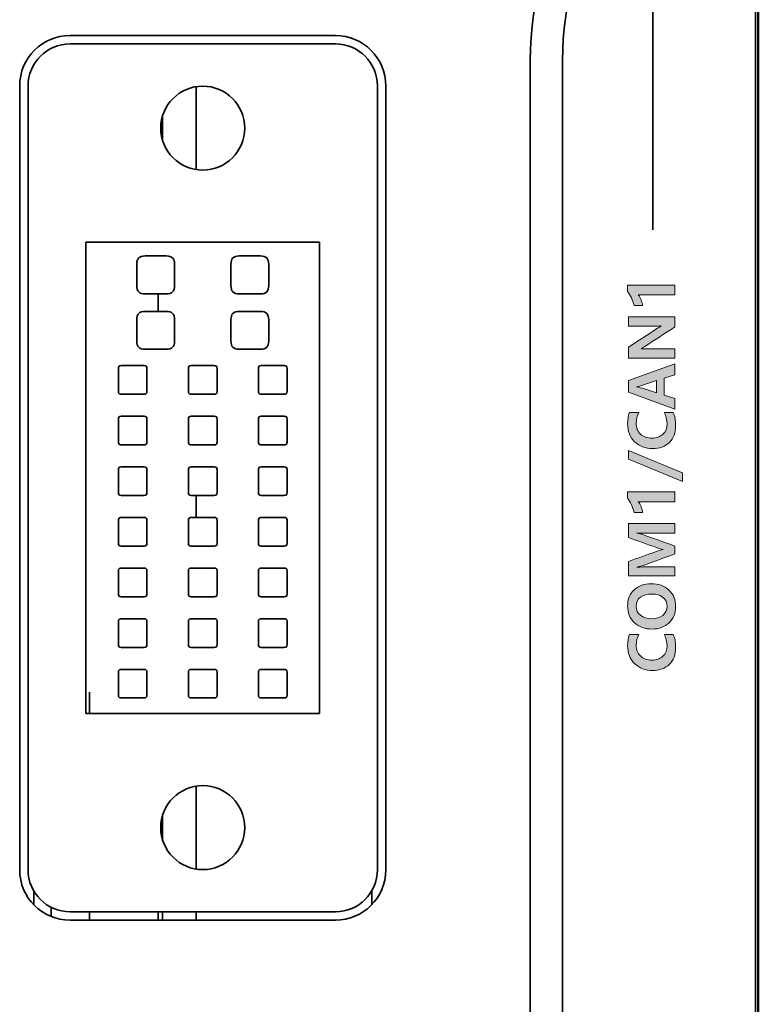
# Model space of a CAD drawing. Header units: inches. Extents: x 0 to 297, y 0 to 210.
# Tile 5 of 11: x 141 to 167, y 82 to 117. Entities that reach past the tile are written whole.
import ezdxf

# ---------------------------------------------------------------- set-up
doc = ezdxf.new("R2010")
doc.units = ezdxf.units.IN
doc.header["$MEASUREMENT"] = 0
doc.layers.add('图层 1', color=7, linetype='Continuous')

# ---------------------------------------------------------------- blocks, each defined once
blk = doc.blocks.new('block 2')
at = {"layer": '图层 1', "true_color": 0x7e7e7f}
h = blk.add_hatch(color=8, dxfattribs=at)
h.dxf.hatch_style = 2
edge = h.paths.add_edge_path()
edge.add_spline(control_points=[(163.088, 107.245), (163.082, 107.307), (163.063, 107.376), (163.033, 107.45), (163.004, 107.525), (162.97, 107.583), (162.933, 107.626), (162.933, 107.626), (164.24, 107.626), (164.24, 107.626), (164.24, 107.626), (164.24, 107.974), (164.24, 107.974), (164.24, 107.974), (162.543, 107.974), (162.543, 107.974), (162.543, 107.974), (162.543, 107.753), (162.543, 107.753), (162.651, 107.61), (162.734, 107.441), (162.791, 107.245), (162.791, 107.245), (163.088, 107.245), (163.088, 107.245)], knot_values=[0, 0, 0, 0, 1, 1, 1, 2, 2, 2, 3, 3, 3, 4, 4, 4, 5, 5, 5, 6, 6, 6, 7, 7, 7, 8, 8, 8, 8], degree=3, periodic=1)
h = blk.add_hatch(color=8, dxfattribs=at)
h.dxf.hatch_style = 2
edge = h.paths.add_edge_path()
edge.add_spline(control_points=[(162.579, 105.758), (162.579, 105.758), (162.579, 105.372), (162.579, 105.372), (162.579, 105.372), (164.24, 105.372), (164.24, 105.372), (164.24, 105.372), (164.24, 105.707), (164.24, 105.707), (164.24, 105.707), (163.295, 105.707), (163.295, 105.707), (163.176, 105.707), (163.088, 105.705), (163.031, 105.7), (163.065, 105.719), (163.11, 105.746), (163.166, 105.783), (163.524, 106.017), (163.882, 106.251), (164.24, 106.486), (164.24, 106.486), (164.24, 106.848), (164.24, 106.848), (164.24, 106.848), (162.579, 106.848), (162.579, 106.848), (162.579, 106.848), (162.579, 106.513), (162.579, 106.513), (162.579, 106.513), (163.526, 106.513), (163.526, 106.513), (163.639, 106.513), (163.715, 106.515), (163.755, 106.521), (163.737, 106.509), (163.693, 106.48), (163.624, 106.436), (163.275, 106.209), (162.927, 105.984), (162.579, 105.758)], knot_values=[0, 0, 0, 0, 0.352778, 0.352778, 0.352778, 0.705556, 0.705556, 0.705556, 1.058333, 1.058333, 1.058333, 1.411111, 1.411111, 1.411111, 1.763889, 1.763889, 1.763889, 2.116667, 2.116667, 2.116667, 2.469444, 2.469444, 2.469444, 2.822222, 2.822222, 2.822222, 3.175, 3.175, 3.175, 3.527778, 3.527778, 3.527778, 3.880556, 3.880556, 3.880556, 4.233333, 4.233333, 4.233333, 4.586111, 4.586111, 4.586111, 4.938889, 4.938889, 4.938889, 4.938889], degree=3, periodic=0)
edge.add_line((162.579, 105.758), (162.579, 105.758))
h = blk.add_hatch(color=8, dxfattribs=at)
h.dxf.hatch_style = 2
h.paths.add_polyline_path([(162.579, 104.149), (164.24, 103.541), (164.24, 103.925), (163.859, 104.047), (163.859, 104.651), (164.24, 104.775), (164.24, 105.161), (162.579, 104.565)])
edge = h.paths.add_edge_path()
edge.add_spline(control_points=[(163.01, 104.378), (163.202, 104.442), (163.394, 104.504), (163.586, 104.567), (163.586, 104.567), (163.586, 104.124), (163.586, 104.124), (163.393, 104.188), (163.199, 104.251), (163.006, 104.314), (162.961, 104.329), (162.914, 104.341), (162.866, 104.348), (162.925, 104.356), (162.974, 104.366), (163.01, 104.378)], knot_values=[0, 0, 0, 0, 0.352778, 0.352778, 0.352778, 0.705556, 0.705556, 0.705556, 1.058333, 1.058333, 1.058333, 1.411111, 1.411111, 1.411111, 1.763889, 1.763889, 1.763889, 1.763889], degree=3, periodic=0)
edge.add_line((163.01, 104.378), (163.01, 104.378))
h = blk.add_hatch(color=8, dxfattribs=at)
h.dxf.hatch_style = 2
edge = h.paths.add_edge_path()
edge.add_spline(control_points=[(162.802, 102.383), (162.969, 102.219), (163.183, 102.137), (163.446, 102.137), (163.695, 102.137), (163.895, 102.211), (164.044, 102.358), (164.194, 102.505), (164.269, 102.703), (164.269, 102.953), (164.269, 103.148), (164.239, 103.305), (164.18, 103.426), (164.18, 103.426), (163.855, 103.426), (163.855, 103.426), (163.927, 103.305), (163.962, 103.17), (163.962, 103.022), (163.962, 102.865), (163.913, 102.74), (163.814, 102.648), (163.714, 102.556), (163.583, 102.51), (163.42, 102.51), (163.252, 102.51), (163.117, 102.558), (163.013, 102.656), (162.91, 102.752), (162.858, 102.882), (162.858, 103.045), (162.858, 103.187), (162.891, 103.314), (162.956, 103.426), (162.956, 103.426), (162.614, 103.426), (162.614, 103.426), (162.572, 103.317), (162.551, 103.181), (162.551, 103.019), (162.551, 102.759), (162.635, 102.547), (162.802, 102.383)], knot_values=[0, 0, 0, 0, 0.352778, 0.352778, 0.352778, 0.705556, 0.705556, 0.705556, 1.058333, 1.058333, 1.058333, 1.411111, 1.411111, 1.411111, 1.763889, 1.763889, 1.763889, 2.116667, 2.116667, 2.116667, 2.469444, 2.469444, 2.469444, 2.822222, 2.822222, 2.822222, 3.175, 3.175, 3.175, 3.527778, 3.527778, 3.527778, 3.880556, 3.880556, 3.880556, 4.233333, 4.233333, 4.233333, 4.586111, 4.586111, 4.586111, 4.938889, 4.938889, 4.938889, 4.938889], degree=3, periodic=0)
edge.add_line((162.802, 102.383), (162.802, 102.383))
h = blk.add_hatch(color=8, dxfattribs=at)
h.dxf.hatch_style = 2
h.paths.add_polyline_path([(162.579, 102.075), (162.579, 101.762), (164.516, 100.958), (164.516, 101.268)])
h = blk.add_hatch(color=8, dxfattribs=at)
h.dxf.hatch_style = 2
edge = h.paths.add_edge_path()
edge.add_spline(control_points=[(163.088, 99.86), (163.082, 99.922), (163.063, 99.99), (163.033, 100.065), (163.004, 100.139), (162.97, 100.198), (162.933, 100.24), (162.933, 100.24), (164.24, 100.24), (164.24, 100.24), (164.24, 100.24), (164.24, 100.589), (164.24, 100.589), (164.24, 100.589), (162.543, 100.589), (162.543, 100.589), (162.543, 100.589), (162.543, 100.368), (162.543, 100.368), (162.651, 100.225), (162.734, 100.056), (162.791, 99.86), (162.791, 99.86), (163.088, 99.86), (163.088, 99.86)], knot_values=[0, 0, 0, 0, 1, 1, 1, 2, 2, 2, 3, 3, 3, 4, 4, 4, 5, 5, 5, 6, 6, 6, 7, 7, 7, 8, 8, 8, 8], degree=3, periodic=1)
h = blk.add_hatch(color=8, dxfattribs=at)
h.dxf.hatch_style = 2
edge = h.paths.add_edge_path()
edge.add_spline(control_points=[(164.24, 99.111), (164.24, 99.111), (164.24, 99.461), (164.24, 99.461), (164.24, 99.461), (162.579, 99.461), (162.579, 99.461), (162.579, 99.461), (162.579, 98.96), (162.579, 98.96), (162.913, 98.84), (163.247, 98.721), (163.581, 98.601), (163.647, 98.577), (163.726, 98.553), (163.817, 98.529), (163.744, 98.515), (163.666, 98.493), (163.583, 98.463), (163.248, 98.344), (162.914, 98.224), (162.579, 98.105), (162.579, 98.105), (162.579, 97.59), (162.579, 97.59), (162.579, 97.59), (164.24, 97.59), (164.24, 97.59), (164.24, 97.59), (164.24, 97.91), (164.24, 97.91), (164.24, 97.91), (163.301, 97.91), (163.301, 97.91), (163.161, 97.91), (163.021, 97.907), (162.882, 97.901), (163.004, 97.929), (163.078, 97.948), (163.106, 97.958), (163.484, 98.097), (163.862, 98.235), (164.24, 98.373), (164.24, 98.373), (164.24, 98.655), (164.24, 98.655), (163.858, 98.792), (163.477, 98.928), (163.095, 99.065), (163.059, 99.078), (162.988, 99.096), (162.882, 99.121), (163.023, 99.114), (163.139, 99.111), (163.232, 99.111), (163.232, 99.111), (164.24, 99.111), (164.24, 99.111)], knot_values=[0, 0, 0, 0, 1, 1, 1, 2, 2, 2, 3, 3, 3, 4, 4, 4, 5, 5, 5, 6, 6, 6, 7, 7, 7, 8, 8, 8, 9, 9, 9, 10, 10, 10, 11, 11, 11, 12, 12, 12, 13, 13, 13, 14, 14, 14, 15, 15, 15, 16, 16, 16, 17, 17, 17, 18, 18, 18, 19, 19, 19, 19], degree=3, periodic=1)
h = blk.add_hatch(color=8, dxfattribs=at)
h.dxf.hatch_style = 2
edge = h.paths.add_edge_path()
edge.add_spline(control_points=[(163.397, 97.309), (163.149, 97.309), (162.946, 97.237), (162.788, 97.092), (162.63, 96.948), (162.551, 96.757), (162.551, 96.519), (162.551, 96.269), (162.633, 96.069), (162.796, 95.917), (162.96, 95.765), (163.171, 95.689), (163.432, 95.689), (163.678, 95.689), (163.879, 95.763), (164.035, 95.912), (164.191, 96.061), (164.269, 96.254), (164.269, 96.493), (164.269, 96.736), (164.188, 96.934), (164.027, 97.084), (163.866, 97.234), (163.656, 97.309), (163.397, 97.309)], knot_values=[0, 0, 0, 0, 0.352778, 0.352778, 0.352778, 0.705556, 0.705556, 0.705556, 1.058333, 1.058333, 1.058333, 1.411111, 1.411111, 1.411111, 1.763889, 1.763889, 1.763889, 2.116667, 2.116667, 2.116667, 2.469444, 2.469444, 2.469444, 2.822222, 2.822222, 2.822222, 2.822222], degree=3, periodic=0)
edge.add_line((163.397, 97.309), (163.397, 97.309))
edge = h.paths.add_edge_path()
edge.add_spline(control_points=[(163.809, 96.178), (163.706, 96.1), (163.574, 96.061), (163.412, 96.061), (163.249, 96.061), (163.115, 96.101), (163.012, 96.181), (162.909, 96.26), (162.858, 96.37), (162.858, 96.509), (162.858, 96.645), (162.908, 96.751), (163.008, 96.826), (163.109, 96.901), (163.246, 96.938), (163.419, 96.938), (163.585, 96.938), (163.717, 96.9), (163.815, 96.823), (163.914, 96.746), (163.962, 96.637), (163.962, 96.499), (163.962, 96.363), (163.911, 96.256), (163.809, 96.178)], knot_values=[0, 0, 0, 0, 0.352778, 0.352778, 0.352778, 0.705556, 0.705556, 0.705556, 1.058333, 1.058333, 1.058333, 1.411111, 1.411111, 1.411111, 1.763889, 1.763889, 1.763889, 2.116667, 2.116667, 2.116667, 2.469444, 2.469444, 2.469444, 2.822222, 2.822222, 2.822222, 2.822222], degree=3, periodic=0)
edge.add_line((163.809, 96.178), (163.809, 96.178))
h = blk.add_hatch(color=8, dxfattribs=at)
h.dxf.hatch_style = 2
edge = h.paths.add_edge_path()
edge.add_spline(control_points=[(163.855, 95.499), (163.927, 95.378), (163.962, 95.243), (163.962, 95.095), (163.962, 94.938), (163.913, 94.813), (163.814, 94.721), (163.714, 94.629), (163.583, 94.582), (163.42, 94.582), (163.252, 94.582), (163.117, 94.631), (163.013, 94.728), (162.91, 94.826), (162.858, 94.955), (162.858, 95.117), (162.858, 95.26), (162.891, 95.387), (162.956, 95.499), (162.956, 95.499), (162.614, 95.499), (162.614, 95.499), (162.572, 95.39), (162.551, 95.254), (162.551, 95.092), (162.551, 94.832), (162.635, 94.621), (162.802, 94.456), (162.969, 94.292), (163.183, 94.211), (163.446, 94.211), (163.695, 94.211), (163.895, 94.284), (164.044, 94.431), (164.194, 94.578), (164.269, 94.776), (164.269, 95.026), (164.269, 95.221), (164.239, 95.379), (164.18, 95.499), (164.18, 95.499), (163.855, 95.499), (163.855, 95.499)], knot_values=[0, 0, 0, 0, 1, 1, 1, 2, 2, 2, 3, 3, 3, 4, 4, 4, 5, 5, 5, 6, 6, 6, 7, 7, 7, 8, 8, 8, 9, 9, 9, 10, 10, 10, 11, 11, 11, 12, 12, 12, 13, 13, 13, 14, 14, 14, 14], degree=3, periodic=1)
at = {"layer": '图层 1', "lineweight": 0}
for points in [[(162.579, 104.149), (164.24, 103.541), (164.24, 103.925), (163.859, 104.047), (163.859, 104.651), (164.24, 104.775), (164.24, 105.161), (162.579, 104.565), (162.579, 104.149)], [(162.579, 102.075), (162.579, 101.762), (164.516, 100.958), (164.516, 101.268), (162.579, 102.075)]]:
    blk.add_lwpolyline(points, dxfattribs=at)
for points, knots in [([(163.088, 107.245), (163.082, 107.307), (163.063, 107.376), (163.033, 107.45), (163.004, 107.525), (162.97, 107.583), (162.933, 107.626), (162.933, 107.626), (164.24, 107.626), (164.24, 107.626), (164.24, 107.626), (164.24, 107.974), (164.24, 107.974), (164.24, 107.974), (162.543, 107.974), (162.543, 107.974), (162.543, 107.974), (162.543, 107.753), (162.543, 107.753), (162.651, 107.61), (162.734, 107.441), (162.791, 107.245), (162.791, 107.245), (163.088, 107.245), (163.088, 107.245)], [0, 0, 0, 0, 1, 1, 1, 2, 2, 2, 3, 3, 3, 4, 4, 4, 5, 5, 5, 6, 6, 6, 7, 7, 7, 8, 8, 8, 8]), ([(162.579, 105.758), (162.579, 105.758), (162.579, 105.372), (162.579, 105.372), (162.579, 105.372), (164.24, 105.372), (164.24, 105.372), (164.24, 105.372), (164.24, 105.707), (164.24, 105.707), (164.24, 105.707), (163.295, 105.707), (163.295, 105.707), (163.176, 105.707), (163.088, 105.705), (163.031, 105.7), (163.065, 105.719), (163.11, 105.746), (163.166, 105.783), (163.524, 106.017), (163.882, 106.251), (164.24, 106.486), (164.24, 106.486), (164.24, 106.848), (164.24, 106.848), (164.24, 106.848), (162.579, 106.848), (162.579, 106.848), (162.579, 106.848), (162.579, 106.513), (162.579, 106.513), (162.579, 106.513), (163.526, 106.513), (163.526, 106.513), (163.639, 106.513), (163.715, 106.515), (163.755, 106.521), (163.737, 106.509), (163.693, 106.48), (163.624, 106.436), (163.275, 106.209), (162.927, 105.984), (162.579, 105.758)], [0, 0, 0, 0, 1, 1, 1, 2, 2, 2, 3, 3, 3, 4, 4, 4, 5, 5, 5, 6, 6, 6, 7, 7, 7, 8, 8, 8, 9, 9, 9, 10, 10, 10, 11, 11, 11, 12, 12, 12, 13, 13, 13, 14, 14, 14, 14]), ([(163.01, 104.378), (163.202, 104.442), (163.394, 104.504), (163.586, 104.567), (163.586, 104.567), (163.586, 104.124), (163.586, 104.124), (163.393, 104.188), (163.199, 104.251), (163.006, 104.314), (162.961, 104.329), (162.914, 104.341), (162.866, 104.348), (162.925, 104.356), (162.974, 104.366), (163.01, 104.378)], [0, 0, 0, 0, 1, 1, 1, 2, 2, 2, 3, 3, 3, 4, 4, 4, 5, 5, 5, 5]), ([(162.802, 102.383), (162.969, 102.219), (163.183, 102.137), (163.446, 102.137), (163.695, 102.137), (163.895, 102.211), (164.044, 102.358), (164.194, 102.505), (164.269, 102.703), (164.269, 102.953), (164.269, 103.148), (164.239, 103.305), (164.18, 103.426), (164.18, 103.426), (163.855, 103.426), (163.855, 103.426), (163.927, 103.305), (163.962, 103.17), (163.962, 103.022), (163.962, 102.865), (163.913, 102.74), (163.814, 102.648), (163.714, 102.556), (163.583, 102.51), (163.42, 102.51), (163.252, 102.51), (163.117, 102.558), (163.013, 102.656), (162.91, 102.752), (162.858, 102.882), (162.858, 103.045), (162.858, 103.187), (162.891, 103.314), (162.956, 103.426), (162.956, 103.426), (162.614, 103.426), (162.614, 103.426), (162.572, 103.317), (162.551, 103.181), (162.551, 103.019), (162.551, 102.759), (162.635, 102.547), (162.802, 102.383)], [0, 0, 0, 0, 1, 1, 1, 2, 2, 2, 3, 3, 3, 4, 4, 4, 5, 5, 5, 6, 6, 6, 7, 7, 7, 8, 8, 8, 9, 9, 9, 10, 10, 10, 11, 11, 11, 12, 12, 12, 13, 13, 13, 14, 14, 14, 14]), ([(163.088, 99.86), (163.082, 99.922), (163.063, 99.99), (163.033, 100.065), (163.004, 100.139), (162.97, 100.198), (162.933, 100.24), (162.933, 100.24), (164.24, 100.24), (164.24, 100.24), (164.24, 100.24), (164.24, 100.589), (164.24, 100.589), (164.24, 100.589), (162.543, 100.589), (162.543, 100.589), (162.543, 100.589), (162.543, 100.368), (162.543, 100.368), (162.651, 100.225), (162.734, 100.056), (162.791, 99.86), (162.791, 99.86), (163.088, 99.86), (163.088, 99.86)], [0, 0, 0, 0, 1, 1, 1, 2, 2, 2, 3, 3, 3, 4, 4, 4, 5, 5, 5, 6, 6, 6, 7, 7, 7, 8, 8, 8, 8]), ([(164.24, 99.111), (164.24, 99.111), (164.24, 99.461), (164.24, 99.461), (164.24, 99.461), (162.579, 99.461), (162.579, 99.461), (162.579, 99.461), (162.579, 98.96), (162.579, 98.96), (162.913, 98.84), (163.247, 98.721), (163.581, 98.601), (163.647, 98.577), (163.726, 98.553), (163.817, 98.529), (163.744, 98.515), (163.666, 98.493), (163.583, 98.463), (163.248, 98.344), (162.914, 98.224), (162.579, 98.105), (162.579, 98.105), (162.579, 97.59), (162.579, 97.59), (162.579, 97.59), (164.24, 97.59), (164.24, 97.59), (164.24, 97.59), (164.24, 97.91), (164.24, 97.91), (164.24, 97.91), (163.301, 97.91), (163.301, 97.91), (163.161, 97.91), (163.021, 97.907), (162.882, 97.901), (163.004, 97.929), (163.078, 97.948), (163.106, 97.958), (163.484, 98.097), (163.862, 98.235), (164.24, 98.373), (164.24, 98.373), (164.24, 98.655), (164.24, 98.655), (163.858, 98.792), (163.477, 98.928), (163.095, 99.065), (163.059, 99.078), (162.988, 99.096), (162.882, 99.121), (163.023, 99.114), (163.139, 99.111), (163.232, 99.111), (163.232, 99.111), (164.24, 99.111), (164.24, 99.111)], [0, 0, 0, 0, 1, 1, 1, 2, 2, 2, 3, 3, 3, 4, 4, 4, 5, 5, 5, 6, 6, 6, 7, 7, 7, 8, 8, 8, 9, 9, 9, 10, 10, 10, 11, 11, 11, 12, 12, 12, 13, 13, 13, 14, 14, 14, 15, 15, 15, 16, 16, 16, 17, 17, 17, 18, 18, 18, 19, 19, 19, 19]), ([(163.397, 97.309), (163.149, 97.309), (162.946, 97.237), (162.788, 97.092), (162.63, 96.948), (162.551, 96.757), (162.551, 96.519), (162.551, 96.269), (162.633, 96.069), (162.796, 95.917), (162.96, 95.765), (163.171, 95.689), (163.432, 95.689), (163.678, 95.689), (163.879, 95.763), (164.035, 95.912), (164.191, 96.061), (164.269, 96.254), (164.269, 96.493), (164.269, 96.736), (164.188, 96.934), (164.027, 97.084), (163.866, 97.234), (163.656, 97.309), (163.397, 97.309)], [0, 0, 0, 0, 1, 1, 1, 2, 2, 2, 3, 3, 3, 4, 4, 4, 5, 5, 5, 6, 6, 6, 7, 7, 7, 8, 8, 8, 8]), ([(163.809, 96.178), (163.706, 96.1), (163.574, 96.061), (163.412, 96.061), (163.249, 96.061), (163.115, 96.101), (163.012, 96.181), (162.909, 96.26), (162.858, 96.37), (162.858, 96.509), (162.858, 96.645), (162.908, 96.751), (163.008, 96.826), (163.109, 96.901), (163.246, 96.938), (163.419, 96.938), (163.585, 96.938), (163.717, 96.9), (163.815, 96.823), (163.914, 96.746), (163.962, 96.637), (163.962, 96.499), (163.962, 96.363), (163.911, 96.256), (163.809, 96.178)], [0, 0, 0, 0, 1, 1, 1, 2, 2, 2, 3, 3, 3, 4, 4, 4, 5, 5, 5, 6, 6, 6, 7, 7, 7, 8, 8, 8, 8]), ([(163.855, 95.499), (163.927, 95.378), (163.962, 95.243), (163.962, 95.095), (163.962, 94.938), (163.913, 94.813), (163.814, 94.721), (163.714, 94.629), (163.583, 94.582), (163.42, 94.582), (163.252, 94.582), (163.117, 94.631), (163.013, 94.728), (162.91, 94.826), (162.858, 94.955), (162.858, 95.117), (162.858, 95.26), (162.891, 95.387), (162.956, 95.499), (162.956, 95.499), (162.614, 95.499), (162.614, 95.499), (162.572, 95.39), (162.551, 95.254), (162.551, 95.092), (162.551, 94.832), (162.635, 94.621), (162.802, 94.456), (162.969, 94.292), (163.183, 94.211), (163.446, 94.211), (163.695, 94.211), (163.895, 94.284), (164.044, 94.431), (164.194, 94.578), (164.269, 94.776), (164.269, 95.026), (164.269, 95.221), (164.239, 95.379), (164.18, 95.499), (164.18, 95.499), (163.855, 95.499), (163.855, 95.499)], [0, 0, 0, 0, 1, 1, 1, 2, 2, 2, 3, 3, 3, 4, 4, 4, 5, 5, 5, 6, 6, 6, 7, 7, 7, 8, 8, 8, 9, 9, 9, 10, 10, 10, 11, 11, 11, 12, 12, 12, 13, 13, 13, 14, 14, 14, 14])]:
    blk.add_open_spline(points, degree=3, knots=knots, dxfattribs=at)
blk = doc.blocks.new('block 3')
at = {"layer": '图层 1', "color": 250, "lineweight": 35, "true_color": 0x231815}
for points in [[(167.223, 132.585), (167.223, 33.6)], [(167.125, 36.751), (167.125, 129.434)], [(142.63, 116.897), (152.11, 116.897)], [(152.11, 116.597), (142.629, 116.597)], [(159.075, 50.178), (159.075, 116.007)], [(160.23, 116.007), (160.23, 50.178)], [(140.83, 87.087), (140.83, 115.097)], [(141.13, 115.097), (141.13, 87.088)], [(147.13, 112.107), (147.13, 115.068)], [(153.61, 87.087), (153.61, 115.097)], [(153.91, 115.097), (153.91, 87.088)], [(145.93, 113.171), (145.93, 114.007)], [(151.545, 109.512), (143.195, 109.512)], [(143.195, 109.512), (143.195, 92.672)], [(151.545, 92.672), (151.545, 109.512)], [(145.011, 107.966), (145.011, 108.718)], [(145.311, 109.018), (146.062, 109.018)], [(146.363, 108.718), (146.363, 107.967)], [(148.377, 107.966), (148.377, 108.718)], [(148.677, 109.018), (149.428, 109.018)], [(149.728, 108.718), (149.728, 107.967)], [(146.063, 107.666), (145.311, 107.666)], [(145.78, 107.041), (145.78, 107.666)], [(149.428, 107.666), (148.677, 107.666)], [(145.311, 107.038), (146.062, 107.038)], [(148.677, 107.038), (149.428, 107.038)], [(145.011, 105.986), (145.011, 106.738)], [(146.363, 106.738), (146.363, 105.987)], [(148.377, 105.986), (148.377, 106.738)], [(149.728, 106.738), (149.728, 105.987)], [(146.063, 105.686), (145.311, 105.686)], [(149.428, 105.686), (148.677, 105.686)], [(144.356, 104.18), (144.356, 105.002)], [(144.456, 105.102), (145.278, 105.102)], [(145.378, 105.002), (145.378, 104.18)], [(146.859, 104.18), (146.859, 105.002)], [(146.959, 105.102), (147.781, 105.102)], [(147.881, 105.002), (147.881, 104.18)], [(149.361, 104.18), (149.361, 105.002)], [(149.461, 105.102), (150.283, 105.102)], [(150.383, 105.002), (150.383, 104.18)], [(145.278, 104.08), (144.456, 104.08)], [(147.78, 104.08), (146.958, 104.08)], [(150.283, 104.08), (149.461, 104.08)], [(144.356, 102.372), (144.356, 103.193)], [(144.456, 103.293), (145.278, 103.293)], [(145.378, 103.193), (145.378, 102.372)], [(146.859, 102.372), (146.859, 103.193)], [(146.959, 103.293), (147.781, 103.293)], [(147.881, 103.193), (147.881, 102.372)], [(149.361, 102.372), (149.361, 103.193)], [(149.461, 103.293), (150.283, 103.293)], [(150.383, 103.193), (150.383, 102.372)], [(145.278, 102.271), (144.456, 102.271)], [(147.78, 102.271), (146.958, 102.271)], [(150.283, 102.271), (149.461, 102.271)], [(144.356, 100.563), (144.356, 101.385)], [(144.456, 101.485), (145.278, 101.485)], [(145.378, 101.385), (145.378, 100.563)], [(146.859, 100.563), (146.859, 101.385)], [(146.959, 101.485), (147.781, 101.485)], [(147.881, 101.385), (147.881, 100.563)], [(149.361, 100.563), (149.361, 101.385)], [(149.461, 101.485), (150.283, 101.485)], [(150.383, 101.385), (150.383, 100.563)], [(145.278, 100.463), (144.456, 100.463)], [(147.78, 100.463), (146.958, 100.463)], [(147.13, 99.676), (147.13, 100.463)], [(150.283, 100.463), (149.461, 100.463)], [(144.356, 98.754), (144.356, 99.576)], [(144.456, 99.676), (145.278, 99.676)], [(145.378, 99.576), (145.378, 98.754)], [(146.859, 98.754), (146.859, 99.576)], [(146.959, 99.676), (147.781, 99.676)], [(147.881, 99.576), (147.881, 98.754)], [(149.361, 98.754), (149.361, 99.576)], [(149.461, 99.676), (150.283, 99.676)], [(150.383, 99.576), (150.383, 98.754)], [(145.278, 98.654), (144.456, 98.654)], [(147.78, 98.654), (146.958, 98.654)], [(150.283, 98.654), (149.461, 98.654)], [(144.456, 97.868), (145.278, 97.868)], [(146.959, 97.868), (147.781, 97.868)], [(149.461, 97.868), (150.283, 97.868)], [(144.356, 96.945), (144.356, 97.767)], [(145.378, 97.767), (145.378, 96.945)], [(146.859, 96.945), (146.859, 97.767)], [(147.881, 97.767), (147.881, 96.945)], [(149.361, 96.945), (149.361, 97.767)], [(150.383, 97.767), (150.383, 96.945)], [(145.278, 96.845), (144.456, 96.845)], [(147.78, 96.845), (146.958, 96.845)], [(150.283, 96.845), (149.461, 96.845)], [(144.456, 96.059), (145.278, 96.059)], [(146.959, 96.059), (147.781, 96.059)], [(149.461, 96.059), (150.283, 96.059)], [(144.356, 95.137), (144.356, 95.959)], [(145.378, 95.959), (145.378, 95.137)], [(146.859, 95.137), (146.859, 95.959)], [(147.881, 95.959), (147.881, 95.137)], [(149.361, 95.137), (149.361, 95.959)], [(150.383, 95.959), (150.383, 95.137)], [(145.278, 95.037), (144.456, 95.037)], [(147.78, 95.037), (146.958, 95.037)], [(150.283, 95.037), (149.461, 95.037)], [(144.356, 93.328), (144.356, 94.15)], [(144.456, 94.25), (145.278, 94.25)], [(145.378, 94.15), (145.378, 93.328)], [(146.859, 93.328), (146.859, 94.15)], [(146.959, 94.25), (147.781, 94.25)], [(147.881, 94.15), (147.881, 93.328)], [(149.361, 93.328), (149.361, 94.15)], [(149.461, 94.25), (150.283, 94.25)], [(150.383, 94.15), (150.383, 93.328)], [(143.33, 92.672), (143.33, 93.432)], [(145.278, 93.228), (144.456, 93.228)], [(147.78, 93.228), (146.958, 93.228)], [(150.283, 93.228), (149.461, 93.228)], [(143.195, 92.672), (151.545, 92.672)], [(147.13, 87.116), (147.13, 90.078)], [(145.93, 88.177), (145.93, 89.017)], [(141.33, 86.339), (141.33, 85.85)], [(153.41, 85.842), (153.41, 86.34)], [(141.96, 85.745), (141.96, 85.424)], [(142.63, 85.587), (152.11, 85.587)], [(143.33, 85.288), (143.33, 85.588)], [(145.78, 85.287), (145.78, 85.588)], [(145.93, 85.287), (145.93, 85.588)], [(147.13, 85.287), (147.13, 85.588)], [(152.11, 85.287), (142.629, 85.287)]]:
    blk.add_lwpolyline(points, dxfattribs=at)
for points in [[(159.075, 116.007), (159.075, 118.196), (159.719, 120.338), (160.928, 122.163)], [(161.891, 121.526), (160.742, 119.791), (160.23, 118.088), (160.23, 116.007)], [(140.83, 115.097), (140.83, 116.091), (141.635, 116.897), (142.63, 116.897)], [(152.11, 116.897), (153.104, 116.897), (153.91, 116.091), (153.91, 115.097)], [(142.63, 116.597), (141.801, 116.597), (141.13, 115.926), (141.13, 115.097)], [(153.61, 115.097), (153.61, 115.926), (152.938, 116.597), (152.11, 116.597)], [(145.011, 108.718), (145.011, 108.93), (145.099, 109.018), (145.311, 109.018)], [(146.063, 109.018), (146.275, 109.018), (146.363, 108.93), (146.363, 108.718)], [(148.377, 108.718), (148.377, 108.93), (148.464, 109.018), (148.677, 109.018)], [(149.428, 109.018), (149.64, 109.018), (149.728, 108.93), (149.728, 108.718)], [(145.311, 107.666), (145.099, 107.666), (145.011, 107.754), (145.011, 107.967)], [(146.363, 107.966), (146.363, 107.754), (146.275, 107.666), (146.062, 107.666)], [(148.677, 107.666), (148.464, 107.666), (148.377, 107.754), (148.377, 107.967)], [(149.728, 107.966), (149.728, 107.754), (149.64, 107.666), (149.428, 107.666)], [(145.011, 106.738), (145.011, 106.95), (145.099, 107.038), (145.311, 107.038)], [(146.063, 107.038), (146.275, 107.038), (146.363, 106.95), (146.363, 106.738)], [(148.377, 106.738), (148.377, 106.95), (148.464, 107.038), (148.677, 107.038)], [(149.428, 107.038), (149.64, 107.038), (149.728, 106.95), (149.728, 106.738)], [(145.311, 105.686), (145.099, 105.686), (145.011, 105.774), (145.011, 105.987)], [(146.363, 105.986), (146.363, 105.774), (146.275, 105.686), (146.062, 105.686)], [(148.677, 105.686), (148.464, 105.686), (148.377, 105.774), (148.377, 105.987)], [(149.728, 105.986), (149.728, 105.774), (149.64, 105.686), (149.428, 105.686)], [(144.456, 105.102), (144.385, 105.102), (144.356, 105.073), (144.356, 105.002)], [(145.378, 105.002), (145.378, 105.073), (145.349, 105.102), (145.278, 105.102)], [(146.959, 105.102), (146.888, 105.102), (146.859, 105.073), (146.859, 105.002)], [(147.881, 105.002), (147.881, 105.073), (147.851, 105.102), (147.78, 105.102)], [(149.461, 105.102), (149.391, 105.102), (149.361, 105.073), (149.361, 105.002)], [(150.283, 105.102), (150.354, 105.102), (150.383, 105.073), (150.383, 105.002)], [(144.356, 104.18), (144.356, 104.109), (144.385, 104.08), (144.456, 104.08)], [(145.278, 104.08), (145.349, 104.08), (145.378, 104.109), (145.378, 104.18)], [(146.859, 104.18), (146.859, 104.109), (146.888, 104.08), (146.959, 104.08)], [(147.78, 104.08), (147.851, 104.08), (147.881, 104.109), (147.881, 104.18)], [(149.361, 104.18), (149.361, 104.109), (149.391, 104.08), (149.461, 104.08)], [(150.383, 104.18), (150.383, 104.109), (150.354, 104.08), (150.283, 104.08)], [(144.456, 103.293), (144.385, 103.293), (144.356, 103.264), (144.356, 103.193)], [(145.378, 103.193), (145.378, 103.264), (145.349, 103.293), (145.278, 103.293)], [(146.859, 103.193), (146.859, 103.264), (146.888, 103.293), (146.959, 103.293)], [(147.78, 103.293), (147.851, 103.293), (147.881, 103.264), (147.881, 103.193)], [(149.461, 103.293), (149.391, 103.293), (149.361, 103.264), (149.361, 103.193)], [(150.283, 103.293), (150.354, 103.293), (150.383, 103.264), (150.383, 103.193)], [(144.356, 102.372), (144.356, 102.301), (144.385, 102.271), (144.456, 102.271)], [(145.378, 102.372), (145.378, 102.301), (145.349, 102.271), (145.278, 102.271)], [(146.959, 102.271), (146.888, 102.271), (146.859, 102.301), (146.859, 102.372)], [(147.881, 102.372), (147.881, 102.301), (147.851, 102.271), (147.78, 102.271)], [(149.461, 102.271), (149.391, 102.271), (149.361, 102.301), (149.361, 102.372)], [(150.383, 102.372), (150.383, 102.301), (150.354, 102.271), (150.283, 102.271)], [(144.356, 101.385), (144.356, 101.455), (144.385, 101.485), (144.456, 101.485)], [(145.278, 101.485), (145.349, 101.485), (145.378, 101.455), (145.378, 101.385)], [(146.859, 101.385), (146.859, 101.455), (146.888, 101.485), (146.959, 101.485)], [(147.78, 101.485), (147.851, 101.485), (147.881, 101.455), (147.881, 101.385)], [(149.361, 101.385), (149.361, 101.455), (149.391, 101.485), (149.461, 101.485)], [(150.283, 101.485), (150.354, 101.485), (150.383, 101.455), (150.383, 101.385)], [(144.456, 100.463), (144.385, 100.463), (144.356, 100.492), (144.356, 100.563)], [(145.378, 100.563), (145.378, 100.492), (145.349, 100.463), (145.278, 100.463)], [(146.959, 100.463), (146.888, 100.463), (146.859, 100.492), (146.859, 100.563)], [(147.881, 100.563), (147.881, 100.492), (147.851, 100.463), (147.78, 100.463)], [(149.461, 100.463), (149.391, 100.463), (149.361, 100.492), (149.361, 100.563)], [(150.383, 100.563), (150.383, 100.492), (150.354, 100.463), (150.283, 100.463)], [(144.356, 99.576), (144.356, 99.647), (144.385, 99.676), (144.456, 99.676)], [(145.278, 99.676), (145.349, 99.676), (145.378, 99.647), (145.378, 99.576)], [(146.959, 99.676), (146.888, 99.676), (146.859, 99.647), (146.859, 99.576)], [(147.881, 99.576), (147.881, 99.647), (147.851, 99.676), (147.78, 99.676)], [(149.361, 99.576), (149.361, 99.647), (149.391, 99.676), (149.461, 99.676)], [(150.283, 99.676), (150.354, 99.676), (150.383, 99.647), (150.383, 99.576)], [(144.456, 98.654), (144.385, 98.654), (144.356, 98.683), (144.356, 98.754)], [(145.378, 98.754), (145.378, 98.683), (145.349, 98.654), (145.278, 98.654)], [(146.859, 98.754), (146.859, 98.683), (146.888, 98.654), (146.959, 98.654)], [(147.78, 98.654), (147.851, 98.654), (147.881, 98.683), (147.881, 98.754)], [(149.461, 98.654), (149.391, 98.654), (149.361, 98.683), (149.361, 98.754)], [(150.383, 98.754), (150.383, 98.683), (150.354, 98.654), (150.283, 98.654)], [(144.356, 97.767), (144.356, 97.838), (144.385, 97.868), (144.456, 97.868)], [(145.278, 97.868), (145.349, 97.868), (145.378, 97.838), (145.378, 97.767)], [(146.959, 97.868), (146.888, 97.868), (146.859, 97.838), (146.859, 97.767)], [(147.881, 97.767), (147.881, 97.838), (147.851, 97.868), (147.78, 97.868)], [(149.361, 97.767), (149.361, 97.838), (149.391, 97.868), (149.461, 97.868)], [(150.283, 97.868), (150.354, 97.868), (150.383, 97.838), (150.383, 97.767)], [(144.456, 96.845), (144.385, 96.845), (144.356, 96.875), (144.356, 96.945)], [(145.378, 96.945), (145.378, 96.875), (145.349, 96.845), (145.278, 96.845)], [(146.859, 96.945), (146.859, 96.875), (146.888, 96.845), (146.959, 96.845)], [(147.78, 96.845), (147.851, 96.845), (147.881, 96.875), (147.881, 96.945)], [(149.461, 96.845), (149.391, 96.845), (149.361, 96.875), (149.361, 96.945)], [(150.383, 96.945), (150.383, 96.875), (150.354, 96.845), (150.283, 96.845)], [(144.356, 95.959), (144.356, 96.029), (144.385, 96.059), (144.456, 96.059)], [(145.278, 96.059), (145.349, 96.059), (145.378, 96.029), (145.378, 95.959)], [(146.859, 95.959), (146.859, 96.029), (146.888, 96.059), (146.959, 96.059)], [(147.78, 96.059), (147.851, 96.059), (147.881, 96.029), (147.881, 95.959)], [(149.361, 95.959), (149.361, 96.029), (149.391, 96.059), (149.461, 96.059)], [(150.283, 96.059), (150.354, 96.059), (150.383, 96.029), (150.383, 95.959)], [(144.456, 95.037), (144.385, 95.037), (144.356, 95.066), (144.356, 95.137)], [(145.378, 95.137), (145.378, 95.066), (145.349, 95.037), (145.278, 95.037)], [(146.959, 95.037), (146.888, 95.037), (146.859, 95.066), (146.859, 95.137)], [(147.881, 95.137), (147.881, 95.066), (147.851, 95.037), (147.78, 95.037)], [(149.461, 95.037), (149.391, 95.037), (149.361, 95.066), (149.361, 95.137)], [(150.383, 95.137), (150.383, 95.066), (150.354, 95.037), (150.283, 95.037)], [(144.456, 94.25), (144.385, 94.25), (144.356, 94.221), (144.356, 94.15)], [(145.278, 94.25), (145.349, 94.25), (145.378, 94.221), (145.378, 94.15)], [(146.859, 94.15), (146.859, 94.221), (146.888, 94.25), (146.959, 94.25)], [(147.78, 94.25), (147.851, 94.25), (147.881, 94.221), (147.881, 94.15)], [(149.361, 94.15), (149.361, 94.221), (149.391, 94.25), (149.461, 94.25)], [(150.283, 94.25), (150.354, 94.25), (150.383, 94.221), (150.383, 94.15)], [(144.356, 93.328), (144.356, 93.257), (144.385, 93.228), (144.456, 93.228)], [(145.278, 93.228), (145.349, 93.228), (145.378, 93.257), (145.378, 93.328)], [(146.959, 93.228), (146.888, 93.228), (146.859, 93.257), (146.859, 93.328)], [(147.881, 93.328), (147.881, 93.257), (147.851, 93.228), (147.78, 93.228)], [(149.361, 93.328), (149.361, 93.257), (149.391, 93.228), (149.461, 93.228)], [(150.383, 93.328), (150.383, 93.257), (150.354, 93.228), (150.283, 93.228)], [(142.63, 85.287), (141.635, 85.287), (140.83, 86.093), (140.83, 87.088)], [(141.13, 87.087), (141.13, 86.259), (141.801, 85.587), (142.63, 85.587)], [(153.91, 87.087), (153.91, 86.094), (153.104, 85.287), (152.109, 85.287)], [(152.11, 85.587), (152.938, 85.587), (153.61, 86.259), (153.61, 87.087)]]:
    blk.add_open_spline(points, degree=3, dxfattribs=at)
for points in [[(147.37, 112.087), (146.541, 112.087), (145.87, 112.759), (145.87, 113.587), (145.87, 114.416), (146.541, 115.087), (147.37, 115.087)], [(147.37, 115.087), (148.198, 115.087), (148.869, 114.416), (148.869, 113.587), (148.869, 112.759), (148.198, 112.087), (147.37, 112.087)], [(147.37, 87.097), (146.541, 87.097), (145.87, 87.769), (145.87, 88.597), (145.87, 89.426), (146.541, 90.097), (147.37, 90.097)], [(147.37, 90.097), (148.198, 90.097), (148.869, 89.426), (148.869, 88.597), (148.869, 87.769), (148.198, 87.097), (147.37, 87.097)]]:
    blk.add_open_spline(points, degree=3, knots=[0, 0, 0, 0, 1, 1, 1, 2, 2, 2, 2], dxfattribs=at)
blk = doc.blocks.new('block 4')
at = {"layer": '图层 1', "color": 85, "lineweight": 35, "true_color": 0x60b530}
blk.add_lwpolyline([(163.456, 109.955), (163.456, 153.096)], dxfattribs=at)
at = {"layer": '图层 1', "lineweight": 0}
blk.add_lwpolyline([(163.456, 109.955), (163.456, 137.169)], dxfattribs=at)
at = {"layer": '图层 1', "color": 250, "lineweight": 50, "true_color": 0x231815}
blk.add_lwpolyline([(167.223, 132.585), (167.223, 33.6)], dxfattribs=at)

msp = doc.modelspace()

# ---------------------------------------------------------------- block references
at = {"layer": '图层 1'}
for name in ['block 2', 'block 3', 'block 4']:
    msp.add_blockref(name, (0, 0), dxfattribs=at)

doc.saveas('drawing.dxf')
